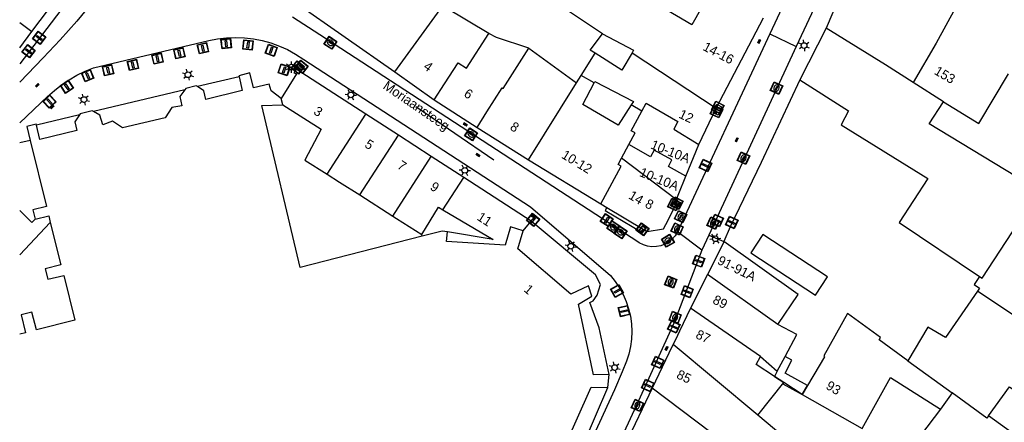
# Model space of a CAD drawing. Header units: metres. Extents: x 93870 to 95789, y 463036 to 464040.
# Tile 66 of 256: x 93872 to 93976, y 463688 to 463730. Entities that reach past the tile are written whole.
import ezdxf
from ezdxf.enums import TextEntityAlignment as Align

# ---------------------------------------------------------------- set-up
doc = ezdxf.new("R2010")
doc.units = ezdxf.units.M
doc.header["$LTSCALE"] = 25.4
for name, color, linetype in [('B_BEBOUWINGSGRENS_0', 1, 'Continuous'), ('B_LUIFEL_1', 200, 'Continuous'), ('B_TUSSENMUUR_0', 7, 'Continuous'), ('G_GRENS_ALGEMEEN_0', 7, 'Continuous'), ('Q_BRANDKRAAN_0', 5, 'Continuous'), ('Q_CAI-KAST_0', 10, 'Continuous'), ('Q_ELEKTRAKAST_0', 7, 'Continuous'), ('Q_INSPECTIE_OF_RIOOLPUT_0', 253, 'Continuous'), ('Q_KOLK_0', 254, 'Continuous'), ('Q_LICHTMAST_0', 2, 'Continuous'), ('Q_STRAATNAAMBORD_0', 7, 'Continuous'), ('Q_VERKEERSBORDPAAL_0', 40, 'Continuous'), ('Q_WATERLEIDINGPUT_0', 5, 'Continuous'), ('S_GBKN_SYMBOOL_OV_GROOT_0', 7, 'Continuous'), ('T_HEK_0', 57, 'Continuous'), ('T_MUUR_30CM_0', 10, 'Continuous'), ('V_WEGGRENS_0', 7, 'Continuous'), ('Z_GBKN_HUISNUMMER_0', 252, 'Continuous'), ('Z_STRAATNAAM_0', 252, 'Continuous')]:
    doc.layers.add(name, color=color, linetype=linetype)
doc.layers.add('Q_PAAL_STEEN_0', color=7, linetype='Continuous', true_color=0xa97373)

# ---------------------------------------------------------------- blocks, each defined once
blk = doc.blocks.new('Q_STRAATNAAMBORD')
for points in [[(-0.5, 0.5), (0.5, 0.5), (0.5, -0.5), (-0.5, -0.5)], [(-0.37, 0.22), (0.36, 0.22), (0.36, -0.21), (-0.37, -0.21)]]:
    blk.add_lwpolyline(points, close=True)
for points in [[(-0.44, 0.46), (0.44, 0.46, -0.414214), (0.46, 0.44), (0.46, -0.44, -0.414214), (0.44, -0.46), (-0.44, -0.46, -0.414214), (-0.46, -0.44), (-0.46, 0.44), (-0.46, 0.44), (-0.46, 0.45), (-0.46, 0.45), (-0.46, 0.45), (-0.46, 0.45), (-0.46, 0.45), (-0.46, 0.45), (-0.46, 0.46), (-0.46, 0.46), (-0.46, 0.46), (-0.45, 0.46), (-0.45, 0.46), (-0.45, 0.46), (-0.45, 0.46), (-0.45, 0.46), (-0.45, 0.46), (-0.44, 0.46), (-0.44, 0.46)], [(-0.29, 0.16), (0.28, 0.16, -0.414214), (0.3, 0.14), (0.3, -0.13, -0.414214), (0.28, -0.16), (-0.29, -0.16, -0.414214), (-0.31, -0.13), (-0.31, 0.14), (-0.31, 0.14), (-0.31, 0.14), (-0.31, 0.14), (-0.31, 0.15), (-0.31, 0.15), (-0.31, 0.15), (-0.3, 0.15), (-0.3, 0.15), (-0.3, 0.15), (-0.3, 0.16), (-0.3, 0.16), (-0.3, 0.16), (-0.3, 0.16), (-0.29, 0.16), (-0.29, 0.16), (-0.29, 0.16), (-0.29, 0.16), (-0.29, 0.16)]]:
    blk.add_lwpolyline(points, format="xyb")
blk = doc.blocks.new('Q_CAI-KAST')
for points in [[(-0.5, 0.5), (0.5, 0.5), (0.5, -0.5), (-0.5, -0.5)], [(-0.26, 0.26), (0.25, 0.26), (0.25, 0.19), (-0.26, 0.19)], [(-0.26, 0.11), (0.25, 0.11), (0.25, -0.33), (-0.26, -0.33)]]:
    blk.add_lwpolyline(points, close=True)
blk.add_lwpolyline([(-0.44, 0.46), (0.44, 0.46, -0.414214), (0.46, 0.44), (0.46, -0.44, -0.414214), (0.44, -0.46), (-0.44, -0.46, -0.414214), (-0.46, -0.44), (-0.46, 0.44), (-0.46, 0.44), (-0.46, 0.45), (-0.46, 0.45), (-0.46, 0.45), (-0.46, 0.45), (-0.46, 0.45), (-0.46, 0.45), (-0.46, 0.46), (-0.46, 0.46), (-0.46, 0.46), (-0.45, 0.46), (-0.45, 0.46), (-0.45, 0.46), (-0.45, 0.46), (-0.45, 0.46), (-0.45, 0.46), (-0.44, 0.46), (-0.44, 0.46)], format="xyb")
blk.add_circle((-0.18, -0.03), 0.0354)
blk = doc.blocks.new('Q_ELEKTRAKAST')
for points in [[(-0.5, 0.5), (0.5, 0.5), (0.5, -0.5), (-0.5, -0.5)], [(-0.26, 0.26), (0.25, 0.26), (0.25, 0.19), (-0.26, 0.19)], [(-0.26, 0.11), (0.25, 0.11), (0.25, -0.33), (-0.26, -0.33)]]:
    blk.add_lwpolyline(points, close=True)
blk.add_lwpolyline([(-0.44, 0.46), (0.44, 0.46, -0.414214), (0.46, 0.44), (0.46, -0.44, -0.414214), (0.44, -0.46), (-0.44, -0.46, -0.414214), (-0.46, -0.44), (-0.46, 0.44), (-0.46, 0.44), (-0.46, 0.45), (-0.46, 0.45), (-0.46, 0.45), (-0.46, 0.45), (-0.46, 0.45), (-0.46, 0.45), (-0.46, 0.46), (-0.46, 0.46), (-0.46, 0.46), (-0.45, 0.46), (-0.45, 0.46), (-0.45, 0.46), (-0.45, 0.46), (-0.45, 0.46), (-0.45, 0.46), (-0.44, 0.46), (-0.44, 0.46)], format="xyb")
blk.add_lwpolyline([(-0.18, 0, -1), (-0.18, -0.07, -1)], format="xyb", close=True)
blk.add_lwpolyline([(0.04, 0.09), (-0.06, -0.11), (0.04, -0.11), (-0.06, -0.31)])
blk = doc.blocks.new('Q_LICHTMAST')
for points in [[(-0.26, 0.15), (-0.52, 0.3)], [(0, 0.3), (0, 0.6)], [(0.26, 0.15), (0.52, 0.3)], [(-0.26, -0.15), (-0.52, -0.3)], [(0, -0.3), (0, -0.6)], [(0.26, -0.15), (0.52, -0.3)]]:
    blk.add_lwpolyline(points)
blk.add_circle((0, 0), 0.3)
blk = doc.blocks.new('Q_VERKEERSBORDPAAL')
for points in [[(-0.5, 0.5), (0.5, 0.5), (0.5, -0.5), (-0.5, -0.5)], [(-0.08, 0.33), (0.07, 0.33), (0.07, -0.33), (-0.08, -0.33)]]:
    blk.add_lwpolyline(points, close=True)
blk.add_lwpolyline([(-0.44, 0.46), (0.44, 0.46, -0.414214), (0.46, 0.44), (0.46, -0.44, -0.414214), (0.44, -0.46), (-0.44, -0.46, -0.414214), (-0.46, -0.44), (-0.46, 0.44), (-0.46, 0.44), (-0.46, 0.45), (-0.46, 0.45), (-0.46, 0.45), (-0.46, 0.45), (-0.46, 0.45), (-0.46, 0.45), (-0.46, 0.46), (-0.46, 0.46), (-0.46, 0.46), (-0.45, 0.46), (-0.45, 0.46), (-0.45, 0.46), (-0.45, 0.46), (-0.45, 0.46), (-0.45, 0.46), (-0.44, 0.46), (-0.44, 0.46)], format="xyb")
blk = doc.blocks.new('Q_PAAL_STEEN')
for points in [[(-0.5, 0.5), (0.5, 0.5), (0.5, -0.5), (-0.5, -0.5)], [(-0.08, 0.33), (0.07, 0.33), (0.07, -0.33), (-0.08, -0.33)]]:
    blk.add_lwpolyline(points, close=True)
blk.add_lwpolyline([(-0.44, 0.46), (0.44, 0.46, -0.414214), (0.46, 0.44), (0.46, -0.44, -0.414214), (0.44, -0.46), (-0.44, -0.46, -0.414214), (-0.46, -0.44), (-0.46, 0.44), (-0.46, 0.44), (-0.46, 0.45), (-0.46, 0.45), (-0.46, 0.45), (-0.46, 0.45), (-0.46, 0.45), (-0.46, 0.45), (-0.46, 0.46), (-0.46, 0.46), (-0.46, 0.46), (-0.45, 0.46), (-0.45, 0.46), (-0.45, 0.46), (-0.45, 0.46), (-0.45, 0.46), (-0.45, 0.46), (-0.44, 0.46), (-0.44, 0.46)], format="xyb")
blk = doc.blocks.new('Q_KOLK')
blk.add_lwpolyline([(-0.5, 0.5), (0.5, 0.5), (0.5, -0.5), (-0.5, -0.5)], close=True)
for points in [[(-0.44, 0.46), (0.44, 0.46, -0.414214), (0.46, 0.44), (0.46, -0.44, -0.414214), (0.44, -0.46), (-0.44, -0.46, -0.414214), (-0.46, -0.44), (-0.46, 0.44, -0.414214), (-0.44, 0.46)], [(-0.34, 0.1, 0.380426), (-0.28, -0.18)], [(-0.01, 0.27, 0.240218), (-0.34, 0.1)], [(-0.19, 0.04, 0.853344), (-0.19, -0.03)], [(0.33, 0.11, 0.240191), (-0.01, 0.27)], [(0.18, -0.03, 0.849746), (0.18, 0.04)], [(0.27, -0.18, 0.380426), (0.33, 0.11)], [(-0.28, -0.18, 0.148452), (0.01, -0.26)], [(0.01, -0.26, 0.131742), (0.27, -0.18)]]:
    blk.add_lwpolyline(points, format="xyb")
for points in [[(-0.19, 0.04), (0.18, 0.04)], [(0.18, -0.03), (-0.19, -0.03)]]:
    blk.add_lwpolyline(points)
blk = doc.blocks.new('Q_INSPECTIE_OF_RIOOLPUT')
blk.add_lwpolyline([(-0.5, 0.5), (0.5, 0.5), (0.5, -0.5), (-0.5, -0.5)], close=True)
for points in [[(-0.44, 0.46), (0.44, 0.46, -0.414214), (0.46, 0.44), (0.46, -0.44, -0.414214), (0.44, -0.46), (-0.44, -0.46, -0.414214), (-0.46, -0.44), (-0.46, 0.44), (-0.46, 0.44), (-0.46, 0.45), (-0.46, 0.45), (-0.46, 0.45), (-0.46, 0.45), (-0.46, 0.45), (-0.46, 0.45), (-0.46, 0.46), (-0.46, 0.46), (-0.46, 0.46), (-0.45, 0.46), (-0.45, 0.46), (-0.45, 0.46), (-0.45, 0.46), (-0.45, 0.46), (-0.45, 0.46), (-0.44, 0.46), (-0.44, 0.46)], [(-0.34, 0.1, 0.380426), (-0.28, -0.18)], [(-0.01, 0.27, 0.240218), (-0.34, 0.1)], [(-0.19, 0.04, 0.853344), (-0.19, -0.03)], [(0.33, 0.11, 0.240191), (-0.01, 0.27)], [(0.18, -0.03, 0.849746), (0.18, 0.04)], [(0.27, -0.18, 0.380426), (0.33, 0.11)], [(-0.28, -0.18, 0.148452), (0.01, -0.26)], [(0.01, -0.26, 0.131742), (0.27, -0.18)]]:
    blk.add_lwpolyline(points, format="xyb")
for points in [[(-0.19, 0.04), (0.18, 0.04)], [(0.18, -0.03), (-0.19, -0.03)]]:
    blk.add_lwpolyline(points)
blk = doc.blocks.new('Q_WATERLEIDINGPUT')
blk.add_lwpolyline([(-0.5, 0.5), (0.5, 0.5), (0.5, -0.5), (-0.5, -0.5)], close=True)
for points in [[(-0.44, 0.46), (0.44, 0.46, -0.414214), (0.46, 0.44), (0.46, -0.44, -0.414214), (0.44, -0.46), (-0.44, -0.46, -0.414214), (-0.46, -0.44), (-0.46, 0.44), (-0.46, 0.44), (-0.46, 0.45), (-0.46, 0.45), (-0.46, 0.45), (-0.46, 0.45), (-0.46, 0.45), (-0.46, 0.45), (-0.46, 0.46), (-0.46, 0.46), (-0.46, 0.46), (-0.45, 0.46), (-0.45, 0.46), (-0.45, 0.46), (-0.45, 0.46), (-0.45, 0.46), (-0.45, 0.46), (-0.44, 0.46), (-0.44, 0.46)], [(-0.34, 0.1, 0.380426), (-0.28, -0.18)], [(-0.01, 0.27, 0.240218), (-0.34, 0.1)], [(-0.19, 0.04, 0.853344), (-0.19, -0.03)], [(0.33, 0.11, 0.240191), (-0.01, 0.27)], [(0.18, -0.03, 0.849746), (0.18, 0.04)], [(0.27, -0.18, 0.380426), (0.33, 0.11)], [(-0.28, -0.18, 0.148452), (0.01, -0.26)], [(0.01, -0.26, 0.131742), (0.27, -0.18)]]:
    blk.add_lwpolyline(points, format="xyb")
for points in [[(-0.19, 0.04), (0.18, 0.04)], [(0.18, -0.03), (-0.19, -0.03)]]:
    blk.add_lwpolyline(points)
blk = doc.blocks.new('Q_BRANDKRAAN')
blk.add_lwpolyline([(-0.5, 0.5), (0.5, 0.5), (0.5, -0.5), (-0.5, -0.5)], close=True)
for points in [[(-0.44, 0.46), (0.44, 0.46, -0.414214), (0.46, 0.44), (0.46, -0.44, -0.414214), (0.44, -0.46), (-0.44, -0.46, -0.414214), (-0.46, -0.44), (-0.46, 0.44), (-0.46, 0.44), (-0.46, 0.45), (-0.46, 0.45), (-0.46, 0.45), (-0.46, 0.45), (-0.46, 0.45), (-0.46, 0.45), (-0.46, 0.46), (-0.46, 0.46), (-0.46, 0.46), (-0.45, 0.46), (-0.45, 0.46), (-0.45, 0.46), (-0.45, 0.46), (-0.45, 0.46), (-0.45, 0.46), (-0.44, 0.46), (-0.44, 0.46)], [(-0.34, 0.1, 0.380426), (-0.28, -0.18)], [(-0.01, 0.27, 0.240218), (-0.34, 0.1)], [(-0.19, 0.04, 0.853344), (-0.19, -0.03)], [(0.33, 0.11, 0.240191), (-0.01, 0.27)], [(0.18, -0.03, 0.849746), (0.18, 0.04)], [(0.27, -0.18, 0.380426), (0.33, 0.11)], [(-0.28, -0.18, 0.148452), (0.01, -0.26)], [(0.01, -0.26, 0.131742), (0.27, -0.18)]]:
    blk.add_lwpolyline(points, format="xyb")
for points in [[(-0.19, 0.04), (0.18, 0.04)], [(0.18, -0.03), (-0.19, -0.03)]]:
    blk.add_lwpolyline(points)
blk = doc.blocks.new('S_GBKN_SYMBOOL_OV_GROOT')
for points in [[(-0.21875, 0.0625), (0.21875, 0.0625)], [(-0.21875, 0), (0.21875, 0)], [(-0.1875, 0.0625), (-0.1875, 0)], [(-0.125, 0.09375), (-0.125, 0.0625)], [(-0.125, 0), (-0.125, -0.0625)], [(-0.0625, 0.0625), (-0.0625, 0)], [(0, 0.09375), (0, 0.0625)], [(0, 0), (0, -0.0625)], [(0.0625, 0.0625), (0.0625, 0)], [(0.125, 0.09375), (0.125, 0.0625)], [(0.125, 0), (0.125, -0.0625)], [(0.1875, 0.0625), (0.1875, 0)], [(-0.21875, -0.0625), (0.21875, -0.0625)], [(-0.1875, -0.0625), (-0.1875, -0.09375)], [(-0.0625, -0.0625), (-0.0625, -0.09375)], [(0.0625, -0.0625), (0.0625, -0.09375)], [(0.1875, -0.0625), (0.1875, -0.09375)]]:
    blk.add_lwpolyline(points)

msp = doc.modelspace()

# ---------------------------------------------------------------- linework, layer by layer
at = {"layer": 'B_BEBOUWINGSGRENS_0'}
for p, q in [((93873.18, 463729.09), (93875.74, 463732.49)), ((93901.09, 463732.17), (93911.62, 463724.83)), ((93945.65, 463720.96), (93950.66, 463730.54)), ((93871.9, 463727.38), (93873.18, 463729.09)), ((93957.29, 463729.45), (93954.5, 463723.97)), ((93908.56, 463720.33), (93901.17, 463725.11)), ((93911.62, 463724.83), (93915.8, 463721.86)), ((93915.8, 463721.86), (93920.33, 463718.93)), ((93912, 463718.1), (93908.56, 463720.33)), ((93943.81, 463717.13), (93945.65, 463720.96)), ((93915.48, 463715.85), (93912, 463718.1)), ((93920.33, 463718.93), (93925.77, 463715.49)), ((93873.01, 463717.56), (93871.9, 463717.29)), ((93942.44, 463713.75), (93943.81, 463717.13)), ((93918.92, 463713.62), (93915.48, 463715.85)), ((93925.77, 463715.49), (93933.44, 463710.82)), ((93926.06, 463709), (93918.92, 463713.62)), ((93907.9, 463711.77), (93911.4, 463709.54)), ((93933.44, 463710.82), (93934.08, 463710.44)), ((93934.08, 463710.44), (93937.9, 463708.15)), ((93925.21, 463707.97), (93926.06, 463709)), ((93944.74, 463703.36), (93942.94, 463699.79)), ((93941, 463695.74), (93938.88, 463691.3)), ((93941.09, 463695.92), (93941, 463695.74)), ((93950.32, 463694.65), (93952.1, 463693.09)), ((93952.1, 463693.09), (93952.93, 463694.64)), ((93934.18, 463691.37), (93934.33, 463692.74)), ((93952.81, 463691.89), (93951.81, 463692.55)), ((93938.88, 463691.3), (93934.88, 463682.92)), ((93950.05, 463688.43), (93952.81, 463691.89)), ((93954.39, 463684.81), (93950.05, 463688.43))]:
    msp.add_line(p, q, dxfattribs=at)
for points in [[(93945.24, 463733.68), (93943.08, 463729.81), (93930.69, 463737.11)], [(93972.02, 463733.51), (93968.92, 463727.85), (93966.49, 463723.7)], [(93932.82, 463726.79), (93932.29, 463727.12), (93933.6, 463728.83)], [(93933.6, 463728.83), (93936.88, 463727.1), (93936.74, 463726.85)], [(93966.49, 463723.7), (93963.56, 463725.55), (93957.29, 463729.45)], [(93936.74, 463726.85), (93935.66, 463725.01), (93932.82, 463726.79)], [(93895.13, 463724.3), (93895.47, 463722.83), (93891.62, 463721.9), (93891.41, 463722.82), (93890.71, 463723.25)], [(93899.59, 463721.98), (93898.52, 463722.79), (93898.31, 463723.5), (93896.64, 463723.14), (93896.28, 463724.71), (93895.11, 463724.4), (93895.13, 463724.3)], [(93901.17, 463725.11), (93900.91, 463724.7), (93901.22, 463724.6), (93899.59, 463721.98)], [(93969.72, 463721.65), (93973.45, 463719.33), (93976.59, 463724.62)], [(93890.71, 463723.25), (93890.59, 463723.32), (93889.48, 463723.06), (93889.39, 463722.93)], [(93936.65, 463721.33), (93935.27, 463719.16), (93931.52, 463721.36), (93932.72, 463723.64)], [(93932.72, 463723.64), (93932.8, 463723.78), (93936.88, 463721.69), (93936.65, 463721.33)], [(93954.5, 463723.97), (93959.64, 463720.69), (93958.89, 463719.22), (93968.06, 463713.5), (93965.01, 463708.86), (93973.53, 463703.12)], [(93889.39, 463722.93), (93888.87, 463722.2), (93889.08, 463721.23), (93888.01, 463721.03), (93887.3, 463719.96), (93882.79, 463718.87), (93881.72, 463719.58), (93880.7, 463719.22), (93880.4, 463720.24), (93879.71, 463720.62)], [(93914.53, 463707.41), (93901.61, 463704.1), (93897.52, 463721.27), (93899.77, 463721.32)], [(93899.77, 463721.32), (93903.83, 463718.74), (93902.08, 463715.46), (93904.44, 463713.96)], [(93978.74, 463716.04), (93977.35, 463713.76), (93968.2, 463719.32), (93969.72, 463721.65)], [(93878.23, 463720.26), (93877.74, 463719.52), (93877.96, 463718.61), (93874.04, 463717.66), (93873.67, 463719.17)], [(93879.71, 463720.62), (93879.58, 463720.69), (93878.31, 463720.38), (93878.23, 463720.26)], [(93873.67, 463719.17), (93873.65, 463719.27), (93872.65, 463719.02), (93873.01, 463717.56)], [(93904.44, 463713.96), (93905.76, 463713.13), (93907.9, 463711.77)], [(93941.43, 463711.27), (93941.55, 463711.56), (93941.69, 463711.92), (93942.44, 463713.75)], [(93940.3, 463708.66), (93941.57, 463711.16), (93941.43, 463711.27)], [(93914.49, 463707.58), (93916.23, 463710.49), (93916.71, 463710.2)], [(93916.71, 463710.2), (93922.02, 463707.07), (93917.19, 463707.85)], [(93911.4, 463709.54), (93911.79, 463709.29), (93914.49, 463707.58)], [(93937.9, 463708.15), (93938.34, 463707.89), (93940.05, 463708.17), (93940.3, 463708.66)], [(93917.19, 463707.85), (93916.62, 463707.95), (93914.53, 463707.41)], [(93934.33, 463692.74), (93932.65, 463692.73), (93931.05, 463700.2), (93932.47, 463701.06), (93932.11, 463702.13), (93930.24, 463701.26), (93924.63, 463706.07), (93925.21, 463707.97)], [(93946.47, 463706.84), (93946.38, 463706.63), (93944.74, 463703.36)], [(93952.16, 463698.06), (93954.31, 463701.24), (93946.47, 463706.84)], [(93973.53, 463703.12), (93972.97, 463702.29), (93973.53, 463701.91), (93973.3, 463701.57)], [(93973.3, 463701.57), (93969.94, 463696.68), (93968.07, 463697.78), (93965.94, 463694.21)], [(93942.94, 463699.79), (93941.77, 463697.35), (93941.54, 463696.87), (93941.09, 463695.92)], [(93965.94, 463694.21), (93962.89, 463696.41), (93963.05, 463696.66), (93959.54, 463699.21), (93957.05, 463694.72), (93957.12, 463694.61), (93954.74, 463690.64)], [(93952.93, 463694.64), (93954.19, 463696.97), (93952.16, 463698.06)], [(93951.81, 463692.55), (93949.89, 463693.81), (93950.32, 463694.65)], [(93954.74, 463690.64), (93961.1, 463687.03), (93964.09, 463692.44), (93969.38, 463689.07)], [(93930.75, 463683.48), (93929.38, 463684.6), (93932.4, 463691.41), (93934.18, 463691.37)], [(93969.38, 463689.07), (93965.83, 463684.36), (93966.73, 463683.84)]]:
    msp.add_lwpolyline(points, dxfattribs=at)
at = {"layer": 'B_LUIFEL_1'}
msp.add_line((93952.1, 463693.09), (93951.81, 463692.55), dxfattribs=at)
for points in [[(93950.59, 463707.6), (93949.3, 463705.64), (93956.16, 463701.16), (93957.44, 463703.11), (93950.59, 463707.6)], [(93954.74, 463690.64), (93955.31, 463691.6), (93952.93, 463692.89), (93953.66, 463694.25), (93952.93, 463694.64)], [(93951.81, 463692.55), (93951.81, 463692.55), (93952.81, 463691.89)], [(93952.81, 463691.89), (93952.7, 463691.75), (93954.74, 463690.64)]]:
    msp.add_lwpolyline(points, dxfattribs=at)
at = {"layer": 'B_TUSSENMUUR_0'}
for p, q in [((93933.6, 463728.83), (93927.99, 463732.64)), ((93921.57, 463728.88), (93917.01, 463731.6)), ((93871.9, 463730.06), (93873.18, 463729.09)), ((93925.81, 463727.33), (93930.86, 463723.65)), ((93931.36, 463724.44), (93932.82, 463726.79)), ((93936.74, 463726.85), (93945.65, 463720.96)), ((93930.86, 463723.65), (93931.36, 463724.44)), ((93932.72, 463723.64), (93931.36, 463724.44)), ((93925.77, 463715.49), (93930.86, 463723.65)), ((93969.72, 463721.65), (93966.49, 463723.7)), ((93899.77, 463721.32), (93899.59, 463721.98)), ((93937.77, 463720.66), (93936.65, 463721.33)), ((93904.44, 463713.96), (93908.56, 463720.33)), ((93907.9, 463711.77), (93912, 463718.1)), ((93935.63, 463715.68), (93936.39, 463717.11)), ((93911.4, 463709.54), (93915.48, 463715.85)), ((93941.43, 463711.27), (93935.63, 463715.68)), ((93916.71, 463710.2), (93918.92, 463713.62)), ((93875.14, 463708.85), (93871.9, 463705.44)), ((93952.16, 463698.06), (93944.74, 463703.36)), ((93987.97, 463691.73), (93973.3, 463701.57)), ((93950.32, 463694.65), (93942.94, 463699.79)), ((93950.05, 463688.43), (93941.09, 463695.92)), ((93965.94, 463694.21), (93970.63, 463690.8)), ((93945.09, 463686.61), (93938.88, 463691.3)), ((93970.63, 463690.8), (93969.38, 463689.07)), ((93983.4, 463681.89), (93974.47, 463688.37))]:
    msp.add_line(p, q, dxfattribs=at)
for points in [[(93911.62, 463724.83), (93916.69, 463731.83), (93917.01, 463731.6)], [(93915.8, 463721.86), (93916.89, 463723.54), (93918.32, 463725.76), (93919.19, 463725.21), (93921.57, 463728.88)], [(93925.81, 463727.33), (93922.39, 463728.45), (93921.57, 463728.88)], [(93920.33, 463718.93), (93921.37, 463720.57), (93922.99, 463723.13), (93923.1, 463723.06), (93925.81, 463727.33)], [(93937.77, 463720.66), (93938.22, 463721.5), (93941.57, 463719.54), (93941.15, 463718.74), (93943.81, 463717.13)], [(93936.39, 463717.11), (93937.05, 463718.34), (93936.65, 463718.56), (93937.77, 463720.66)], [(93873.01, 463717.56), (93874.75, 463710.54), (93873.3, 463710.18), (93873.54, 463709.21)], [(93942.44, 463713.75), (93940.58, 463714.78), (93940.96, 463715.48), (93939.08, 463716.53), (93938.7, 463715.83), (93936.39, 463717.11)], [(93933.44, 463710.82), (93935.57, 463714.83), (93935.26, 463714.99), (93935.63, 463715.68)], [(93873.54, 463709.21), (93873.18, 463708.86), (93871.9, 463710.11)], [(93875.14, 463708.85), (93876.26, 463704.36), (93874.61, 463703.95), (93874.89, 463702.84), (93876.56, 463703.25), (93877.75, 463698.49), (93873.68, 463697.47), (93873.2, 463699.36), (93872.04, 463699.07), (93872.51, 463697.18), (93871.9, 463697.03)], [(93873.54, 463709.21), (93875, 463709.57), (93875.14, 463708.85)], [(93973.53, 463703.12), (93973.79, 463702.94), (93977.61, 463708.79), (93979.67, 463707.53)], [(93925.21, 463707.97), (93923.86, 463708.39), (93923.29, 463706.47), (93917.09, 463706.83), (93917.19, 463707.85)], [(93974.47, 463688.37), (93976.7, 463691.45), (93985.02, 463685.58)], [(93974.47, 463688.37), (93974.3, 463688.12), (93970.63, 463690.8)]]:
    msp.add_lwpolyline(points, dxfattribs=at)
at = {"layer": 'G_GRENS_ALGEMEEN_0'}
msp.add_line((93914.53, 463707.41), (93914.49, 463707.58), dxfattribs=at)
at = {"layer": 'T_HEK_0'}
for p, q in [((93876.7, 463731.96), (93871.9, 463725.68)), ((93954.74, 463690.64), (93952.81, 463691.89))]:
    msp.add_line(p, q, dxfattribs=at)
at = {"layer": 'T_MUUR_30CM_0'}
for points in [[(93961.52, 463739.41), (93960.83, 463737.79), (93957.29, 463729.45)], [(93954.5, 463723.97), (93950.4, 463715.23), (93947.13, 463708.38), (93946.47, 463706.84)]]:
    msp.add_lwpolyline(points, dxfattribs=at)
at = {"layer": 'V_WEGGRENS_0'}
for p, q in [((93954.22, 463735.03), (93951.34, 463728.86)), ((93956.99, 463733.7), (93954.12, 463727.5)), ((93903.69, 463728.75), (93900.8, 463730.63)), ((93937.35, 463706.79), (93903.69, 463728.75)), ((93951.34, 463728.86), (93941.54, 463707.85)), ((93951.34, 463728.86), (93954.12, 463727.5)), ((93954.12, 463727.5), (93944.86, 463707.5)), ((93895.13, 463724.3), (93890.71, 463723.25)), ((93889.39, 463722.93), (93879.71, 463720.62)), ((93871.9, 463719.4), (93874.85, 463722.2)), ((93878.23, 463720.26), (93873.67, 463719.17)), ((93944.12, 463705.91), (93941.54, 463707.85)), ((93944.86, 463707.5), (93944.12, 463705.91)), ((93944.86, 463707.5), (93946.47, 463706.84)), ((93930.75, 463683.48), (93934.18, 463691.37))]:
    msp.add_line(p, q, dxfattribs=at)
for points in [[(93879.62, 463732.2), (93877.94, 463730.18), (93876.19, 463728.21), (93874.39, 463726.29), (93871.9, 463723.73)], [(93874.85, 463722.2), (93875.57, 463722.84), (93876.33, 463723.43), (93877.13, 463723.97), (93877.96, 463724.45), (93878.82, 463724.88), (93879.71, 463725.25), (93891.92, 463728.14), (93892.85, 463728.32), (93893.8, 463728.43), (93894.75, 463728.46), (93895.7, 463728.42), (93896.65, 463728.31), (93897.58, 463728.13), (93898.5, 463727.88), (93899.4, 463727.55), (93900.26, 463727.17), (93901.1, 463726.71), (93901.99, 463726.14)], [(93901.99, 463726.14), (93926, 463710.53), (93934.44, 463703.24)], [(93934.08, 463710.44), (93933.89, 463710.14), (93937.69, 463707.87), (93937.9, 463708.15)], [(93934.33, 463692.74), (93933.26, 463697.69), (93932.28, 463700.37), (93932.63, 463700.55), (93933.03, 463701.16), (93933.4, 463702.27), (93932.87, 463703.32), (93926.06, 463709)], [(93941.54, 463707.85), (93941.29, 463707.45), (93940.99, 463707.09), (93940.62, 463706.79), (93940.22, 463706.56), (93939.78, 463706.39), (93939.31, 463706.3), (93938.84, 463706.28), (93938.38, 463706.34), (93937.93, 463706.48), (93937.5, 463706.69), (93937.35, 463706.79)], [(93944.12, 463705.91), (93941.18, 463698.27), (93937.41, 463689.96), (93934.33, 463683.24)], [(93934.44, 463703.24), (93934.95, 463702.61), (93935.4, 463701.94), (93935.79, 463701.23), (93936.12, 463700.49), (93936.37, 463699.72), (93936.56, 463698.93), (93936.67, 463698.13), (93936.71, 463697.32), (93936.68, 463696.51), (93936.58, 463695.71), (93936.4, 463694.92), (93936.15, 463694.15), (93935.68, 463693.03)], [(93935.68, 463693.03), (93934.87, 463691.11), (93931.09, 463682.89), (93928.83, 463678.48), (93916.13, 463656.16)]]:
    msp.add_lwpolyline(points, dxfattribs=at)
at = {"layer": 'Z_STRAATNAAM_0'}
msp.add_line((93913.84, 463721.13), (93922.1, 463715.49), dxfattribs=at)

# ---------------------------------------------------------------- block references
at = {"layer": 'Q_BRANDKRAAN_0', "rotation": 146.8805579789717}
msp.add_blockref('Q_BRANDKRAAN', (93935.51, 463707.83), dxfattribs=at)
at = {"layer": 'Q_CAI-KAST_0'}
for p, rotation in [((93945.68, 463720.6), 64.33323059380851), ((93941.17, 463710.75), 63.06913876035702)]:
    msp.add_blockref('Q_CAI-KAST', p, dxfattribs=dict(at, rotation=rotation))
at = {"layer": 'Q_ELEKTRAKAST_0'}
for p, rotation in [((93945.81, 463721.05), 62.39202955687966), ((93941.47, 463710.91), 63.06913876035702)]:
    msp.add_blockref('Q_ELEKTRAKAST', p, dxfattribs=dict(at, rotation=rotation))
at = {"layer": 'Q_INSPECTIE_OF_RIOOLPUT_0', "rotation": 68.9117629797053}
msp.add_blockref('Q_INSPECTIE_OF_RIOOLPUT', (93940.83, 463702.54), dxfattribs=at)
at = {"layer": 'Q_KOLK_0'}
for p, rotation in [((93904.8, 463727.9), 146.8805579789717), ((93952.03, 463723.1), 65.15062333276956), ((93919.69, 463718.2), 146.8805579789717), ((93948.53, 463715.67), 65.15062333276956), ((93934.75, 463708.36), 146.8805579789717), ((93945.32, 463708.79), 65.15062333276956), ((93941.3, 463698.8), 68.9117629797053), ((93937.3, 463689.48), 65.4207490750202)]:
    msp.add_blockref('Q_KOLK', p, dxfattribs=dict(at, rotation=rotation))
at = {"layer": 'Q_LICHTMAST_0'}
for p, rotation in [((93954.95, 463727.61), 65.18498355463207), ((93900.66, 463725.32), 57.61932229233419), ((93889.71, 463724.51), 13.18296515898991), ((93878.7, 463721.88), 13.71734631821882), ((93906.96, 463722.38), 146.9674934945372), ((93919.03, 463714.38), 146.9674934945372), ((93945.55, 463707.13), 157.8381676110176), ((93930.25, 463706.34), 139.1958735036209), ((93934.89, 463693.49), 12.05124130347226)]:
    msp.add_blockref('Q_LICHTMAST', p, dxfattribs=dict(at, rotation=rotation))
at = {"layer": 'Q_PAAL_STEEN_0'}
for p, rotation in [((93873.96, 463728.42), 52.58229157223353), ((93872.84, 463727), 52.58229157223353), ((93891.3, 463727.32), 13.33750857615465), ((93893.76, 463727.82), 6.393366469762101), ((93896.07, 463727.67), 173.3007168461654), ((93898.53, 463727.1), 160.2894835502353), ((93886.49, 463726.22), 13.33750857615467), ((93888.81, 463726.79), 13.33750857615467), ((93881.26, 463724.99), 13.33750857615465), ((93883.89, 463725.55), 13.33750857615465), ((93899.89, 463725.03), 162.1213033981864), ((93901.34, 463725.29), 51.4356618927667), ((93879.09, 463724.41), 22.7208103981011), ((93876.9, 463723.23), 33.97117010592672), ((93875.05, 463721.66), 43.52904498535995), ((93944.51, 463714.89), 64.99266333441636), ((93926.25, 463709.13), 140.1696112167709), ((93934.06, 463709.11), 146.8805579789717), ((93945.75, 463709.07), 65.15062333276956), ((93943.79, 463704.76), 68.91176297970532), ((93935.15, 463701.59), 118.8417627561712), ((93942.57, 463701.52), 68.91176297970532), ((93935.88, 463699.47), 103.2810402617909), ((93941.16, 463697.79), 65.59295623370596), ((93939.45, 463694.03), 65.59295623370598), ((93938.4, 463691.59), 65.59295623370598)]:
    msp.add_blockref('Q_PAAL_STEEN', p, dxfattribs=dict(at, rotation=rotation))
at = {"layer": 'Q_STRAATNAAMBORD_0', "rotation": 52.80176337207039}
msp.add_blockref('Q_STRAATNAAMBORD', (93937.84, 463708.13), dxfattribs=at)
at = {"layer": 'Q_VERKEERSBORDPAAL_0'}
for p, rotation in [((93901.75, 463725.34), 51.4356618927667), ((93947.3, 463708.86), 64.48891820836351)]:
    msp.add_blockref('Q_VERKEERSBORDPAAL', p, dxfattribs=dict(at, rotation=rotation))
at = {"layer": 'Q_WATERLEIDINGPUT_0'}
for p, rotation in [((93941.88, 463709.47), 64.99266333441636), ((93941.5, 463708.17), 64.99266333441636), ((93940.53, 463706.92), 30.31766927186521)]:
    msp.add_blockref('Q_WATERLEIDINGPUT', p, dxfattribs=dict(at, rotation=rotation))
at = {"layer": 'S_GBKN_SYMBOOL_OV_GROOT_0'}
for p, rotation in [((93950.21, 463728.05), 64.99266333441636), ((93873.76, 463723.4), 45.80206623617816), ((93875.33, 463721.1), 43.52904498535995), ((93919.08, 463719.23), 147.1052469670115), ((93947.83, 463717.63), 65.15062333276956), ((93920.42, 463715.99), 146.9674934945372), ((93926.32, 463709.44), 147.0857692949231), ((93940.4, 463695.52), 65.59295623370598)]:
    msp.add_blockref('S_GBKN_SYMBOOL_OV_GROOT', p, dxfattribs=dict(at, rotation=rotation))

# ---------------------------------------------------------------- texts
at = {"layer": 'Z_GBKN_HUISNUMMER_0', "linetype": 'Continuous'}
for s, rotation, p in [('14-16', 332.4, (93945.89, 463726.82)), ('4', 324.6, (93915.16, 463725.39)), ('153', 329.6, (93969.86, 463724.5)), ('6', 327.1, (93919.42, 463722.49)), ('3', 327.1, (93903.51, 463720.62)), ('12', 334.3, (93942.48, 463720.13)), ('8', 327.6, (93924.31, 463718.98)), ('5', 327.1, (93908.92, 463717.12)), ('10-10A', 337.9, (93940.81, 463716.38)), ('10-12', 328.7, (93930.9, 463715.29)), ('7', 327.1, (93912.38, 463714.88)), ('10-10A', 337.9, (93939.62, 463713.45)), ('9', 327.1, (93915.85, 463712.63)), ('14', 329.1, (93937.17, 463711.5)), ('8', 333.1, (93938.58, 463710.8)), ('11', 327.1, (93921.13, 463709.21)), ('91-91A', 333.5, (93947.84, 463703.99)), ('1', 319.4, (93925.81, 463701.77)), ('89', 333.3, (93946.07, 463700.45)), ('87', 334.4, (93944.27, 463696.78)), ('85', 334.4, (93942.24, 463692.53)), ('93', 329.1, (93958.07, 463691.34))]:
    msp.add_text(s, height=1, rotation=rotation, dxfattribs=at).set_placement(p, align=Align.MIDDLE)
at = {"layer": 'Z_STRAATNAAM_0', "linetype": 'Continuous'}
msp.add_text('Moriaansteeg', height=1, rotation=325.6727, dxfattribs=at).set_placement((93913.84, 463721.13), align=Align.MIDDLE)

doc.saveas('drawing.dxf')
